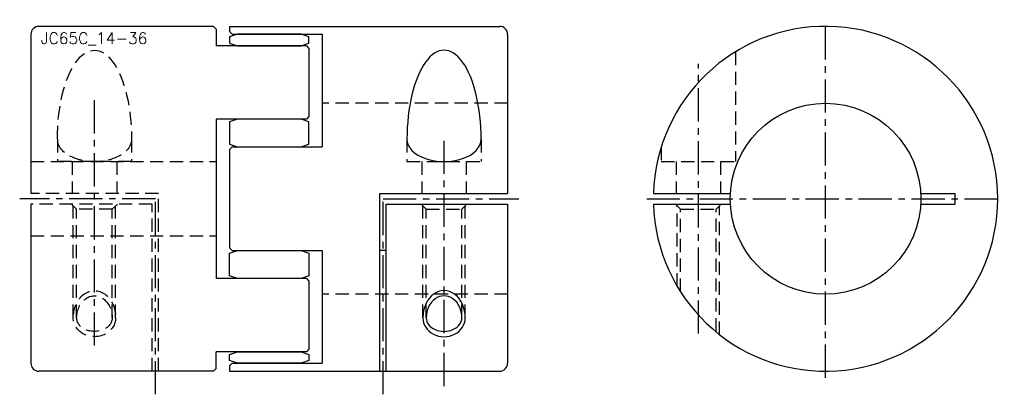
# Model space of a CAD drawing. Extents: x -152 to 34, y -37 to 34.
import ezdxf

# ---------------------------------------------------------------- set-up
doc = ezdxf.new("R2010")
doc.units = 0
doc.header["$LTSCALE"] = 5
doc.header["$MEASUREMENT"] = 0
doc.linetypes.add('CENTER', pattern=[2, 1.25, -0.25, 0.25, -0.25])
doc.linetypes.add('HIDDEN', pattern=[0.375, 0.25, -0.125])
doc.layers.get('0').update_dxf_attribs({"linetype": 'CONTINUOUS'})
doc.styles.add('H', font='txt.shx')

msp = doc.modelspace()

# ---------------------------------------------------------------- linework, layer by layer
at = {"color": 1, "linetype": 'CENTER'}
for p, q in [((0, -33.75), (0, 33.75)), ((-24, -25.42), (-24, 25.42)), ((-138.01, -27.67), (-138.01, 18.56)), ((-72.01, -35.32), (-72.01, 10.9)), ((-33.75, 0), (33.75, 0)), ((-126.51, 0), (-152.12, 0)), ((-126.51, -36.86), (-126.51, 0)), ((-83.51, 0), (-57.9, 0)), ((-83.51, -36.86), (-83.51, 0))]:
    msp.add_line(p, q, dxfattribs=at)
at = {"linetype": 'Continuous'}
for p, q in [((-115.51, 32.5), (-148.51, 32.5)), ((-115.51, 32.5), (-115.01, 32)), ((-115.01, 32), (-115.01, 28.83)), ((-112.51, 32.5), (-61.51, 32.5)), ((-112.51, 32.5), (-112.51, 31.5)), ((-150.01, 31), (-150.01, 1)), ((-112.01, 31), (-112.51, 31.5)), ((-112.01, 31), (-95.01, 31)), ((-95.01, 31), (-95.01, 9.77)), ((-60.01, 31), (-60.01, 1)), ((-98.01, 28.83), (-115.01, 28.83)), ((-98.01, 28.83), (-97.51, 28.33)), ((-97.51, 28.33), (-97.51, 15.51)), ((-115.01, 15.01), (-115.01, -15.01)), ((-98.01, 15.01), (-115.01, 15.01)), ((-97.51, 15.51), (-98.01, 15.01)), ((-112.51, 9.27), (-112.01, 9.77)), ((-112.01, 9.77), (-95.01, 9.77)), ((-112.51, 9.27), (-112.51, -9.27)), ((-84.11, 1), (-60.01, 1)), ((-84.11, -32.5), (-84.11, 1)), ((-32.48, 1), (-17.97, 1)), ((17.97, 1), (24.5, 1)), ((24.5, -1), (24.5, 1)), ((-150.01, -1), (-150.01, -31)), ((-82.91, -1), (-60.01, -1)), ((-82.91, -32.5), (-82.91, -1)), ((-60.01, -1), (-60.01, -31)), ((-32.48, -1), (-17.97, -1)), ((17.97, -1), (24.5, -1)), ((-112.51, -9.27), (-112.01, -9.77)), ((-112.01, -9.77), (-95.01, -9.77)), ((-95.01, -9.77), (-95.01, -31)), ((-82.91, -9.77), (-84.11, -9.77)), ((-98.01, -15.01), (-115.01, -15.01)), ((-98.01, -15.01), (-97.51, -15.51)), ((-97.51, -15.51), (-97.51, -28.33)), ((-98.01, -28.83), (-115.01, -28.83)), ((-115.01, -32), (-115.01, -28.83)), ((-97.51, -28.33), (-98.01, -28.83)), ((-112.01, -31), (-112.51, -31.5)), ((-112.51, -31.5), (-112.51, -32.5)), ((-112.01, -31), (-95.01, -31)), ((-115.51, -32.5), (-148.51, -32.5)), ((-115.01, -32), (-115.51, -32.5)), ((-112.51, -32.5), (-61.51, -32.5))]:
    msp.add_line(p, q, dxfattribs=at)
at = {"color": 8, "linetype": 'HIDDEN', "ltscale": 2}
for p, q in [((-17, 27.7), (-17, 7)), ((-60.01, 18), (-95.01, 18)), ((-145.01, 11.22), (-145.01, 7)), ((-131.01, 11.22), (-131.01, 7)), ((-79.01, 11.22), (-79.01, 7)), ((-65.01, 11.22), (-65.01, 7)), ((-31, 9.76), (-31, 7)), ((-150.01, 7), (-115.01, 7)), ((-131.01, 7), (-145.01, 7)), ((-142.21, 7), (-142.21, 1)), ((-133.81, 7), (-133.81, 1)), ((-79.01, 7), (-65.01, 7)), ((-76.21, 7), (-76.21, 1)), ((-67.81, 7), (-67.81, 1)), ((-31, 7), (-17, 7)), ((-28.2, 7), (-28.2, 1)), ((-19.8, 7), (-19.8, 1)), ((-125.91, 1), (-150.01, 1)), ((-125.91, -32.5), (-125.91, 1)), ((-127.11, -1), (-150.01, -1)), ((-141.37, -1.96), (-142.33, -1)), ((-142.01, -22.45), (-142.01, -1.32)), ((-134.65, -1.96), (-133.69, -1)), ((-134.01, -22.45), (-134.01, -1.32)), ((-127.11, -32.5), (-127.11, -1)), ((-75.37, -1.96), (-76.33, -1)), ((-76.01, -22.45), (-76.01, -1.32)), ((-68.65, -1.96), (-67.69, -1)), ((-68.01, -22.45), (-68.01, -1.32)), ((-27.36, -1.96), (-28.32, -1)), ((-28, -16.5), (-28, -1.32)), ((-20.64, -1.96), (-19.68, -1)), ((-20, -25.62), (-20, -1.32)), ((-141.37, -22.45), (-141.37, -1.96)), ((-134.65, -1.96), (-141.22, -1.96)), ((-134.65, -22.45), (-134.65, -1.96)), ((-75.37, -22.45), (-75.37, -1.96)), ((-75.37, -1.96), (-68.81, -1.96)), ((-68.65, -22.45), (-68.65, -1.96)), ((-27.36, -17.54), (-27.36, -1.96)), ((-27.36, -1.96), (-20.8, -1.96)), ((-20.64, -25), (-20.64, -1.96)), ((-150.01, -7), (-115.01, -7)), ((-60.01, -18), (-95.01, -18))]:
    msp.add_line(p, q, dxfattribs=at)
at = {"color": 3, "linetype": 'Continuous'}
for points in [[(-111.01, 28.83), (-99.01, 28.83), (-97.51, 29.33), (-97.51, 30.5), (-99.01, 31), (-111.01, 31), (-112.51, 30.5), (-112.51, 29.33)], [(-111.01, 9.77), (-99.01, 9.77), (-97.51, 10.27), (-97.51, 14.51), (-99.01, 15.01), (-111.01, 15.01), (-112.51, 14.51), (-112.51, 10.27)], [(-111.01, -9.77), (-99.01, -9.77), (-97.51, -10.27), (-97.51, -14.51), (-99.01, -15.01), (-111.01, -15.01), (-112.51, -14.51), (-112.51, -10.27)], [(-111.01, -28.83), (-99.01, -28.83), (-97.51, -29.33), (-97.51, -30.5), (-99.01, -31), (-111.01, -31), (-112.51, -30.5), (-112.51, -29.33)]]:
    msp.add_lwpolyline(points, close=True, dxfattribs=at)
at = {"linetype": 'Continuous'}
msp.add_circle((0, 0), 18, dxfattribs=at)
for centre, radius, start, end in [((-148.51, 31), 1.5, 90, 180), ((-61.51, 31), 1.5, 0, 90), ((0, 0), 32.5, 181.7632, 178.2368), ((-148.51, -31), 1.5, 180, 270), ((-61.51, -31), 1.5, 270, 0)]:
    msp.add_arc(centre, radius, start, end, dxfattribs=at)
at = {"color": 8, "linetype": 'HIDDEN', "ltscale": 2, "extrusion": (0, 0, -1)}
for centre, major_axis, ratio, start_param, end_param in [((-138.01, 11.22), (0, -16.78), 0.417287, 1.570796, 4.712389), ((-138.01, 11.22), (7, 0), 0.603567, 0, 3.141593), ((-138.01, -22.45), (0, -5.13), 0.779813, 1.570796, 4.712389), ((-138.01, -22.45), (0, -4.15), 0.809119, 1.570796, 4.712389), ((-138.01, -22.45), (4, 0), 0.887514, 0, 3.141593), ((-138.01, -22.45), (3.36, 0), 0.758945, 0, 3.141593)]:
    msp.add_ellipse(centre, major_axis=major_axis, ratio=ratio, start_param=start_param, end_param=end_param, dxfattribs=at)
at = {"linetype": 'Continuous'}
for centre, major_axis, ratio, start_param, end_param in [((-72.01, 11.22), (0, -16.78), 0.417287, 1.570796, 4.712389), ((-72.01, 11.22), (-7, 0), 0.603567, 0, 3.141593), ((-72.01, -22.45), (0, -5.13), 0.779813, 1.570796, 4.712389), ((-72.01, -22.45), (0, -4.15), 0.809119, 1.570796, 4.712389), ((-72.01, -22.45), (-4, 0), 0.887514, 0, 3.141593), ((-72.01, -22.45), (-3.36, 0), 0.758945, 0, 3.141593)]:
    msp.add_ellipse(centre, major_axis=major_axis, ratio=ratio, start_param=start_param, end_param=end_param, dxfattribs=at)

# ---------------------------------------------------------------- texts
at = {"linetype": 'Continuous', "style": 'H'}
msp.add_text('JC65C_14-36', height=2.1333, dxfattribs=at).set_placement((-148.13, 29.18))

doc.saveas('drawing.dxf')
